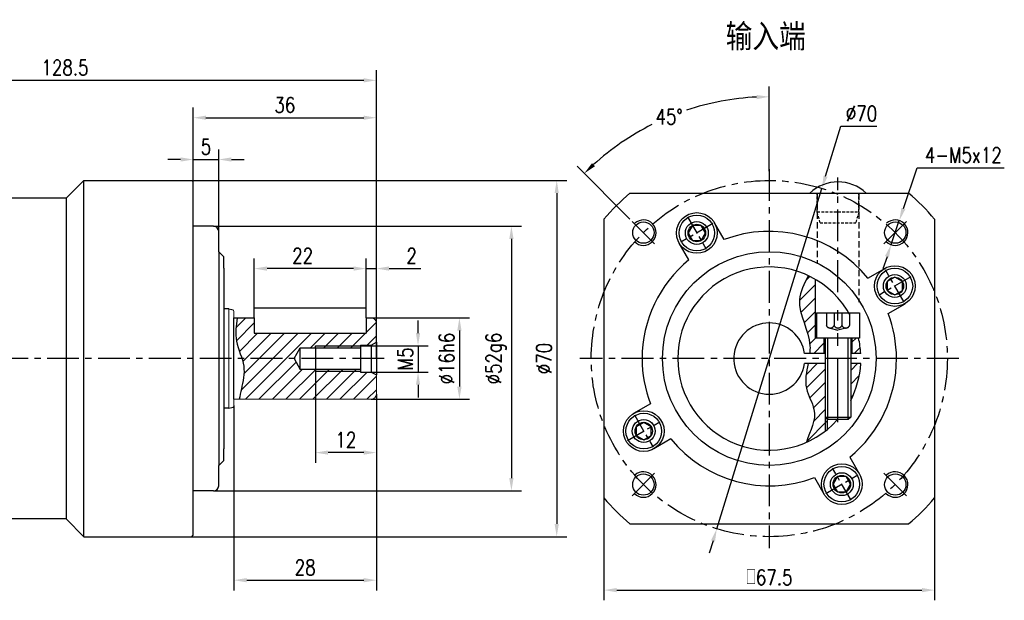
# Model space of a CAD drawing. Header units: inches. Extents: x 22 to 409, y 5 to 279.
# Tile 3 of 3: x 216 to 409, y 165 to 279. Entities that reach past the tile are written whole.
import ezdxf

# ---------------------------------------------------------------- set-up
doc = ezdxf.new("R2010")
doc.units = ezdxf.units.IN
doc.header["$LTSCALE"] = 10
doc.header["$MEASUREMENT"] = 0
doc.linetypes.add('CENTER', pattern=[2, 1.25, -0.25, 0.25, -0.25])
doc.linetypes.add('HIDDEN', pattern=[0.375, 0.25, -0.125])
for name, color, linetype in [('1轮廓实线层', 7, 'Continuous'), ('2细线层', 4, 'Continuous'), ('3中心线层', 1, 'CENTER'), ('4虚线层', 6, 'HIDDEN'), ('5剖面线层', 2, 'Continuous'), ('6文字层', 3, 'Continuous'), ('7标注层', 4, 'Continuous')]:
    doc.layers.add(name, color=color, linetype=linetype)
doc.styles.add('PC_TEXTSTYLE', font='isocp.shx', dxfattribs={"width": 0.8, "bigfont": 'HZFS.SHX'})
doc.styles.add('PC_TEXTSTYLE1', font='isocp.shx', dxfattribs={"bigfont": 'hzfs.shx'})
doc.styles.add('TH_GBDIM', font='romans.shx', dxfattribs={"width": 0.8, "bigfont": 'gbcbig.shx'})
doc.dimstyles.new('直径标注A3', dxfattribs={"dimtxt": 3.5, "dimasz": 3, "dimexe": 2, "dimexo": 0.0625, "dimgap": 1, "dimtad": 1, "dimtih": 1, "dimtoh": 1, "dimdsep": 46, "dimtxsty": 'PC_TEXTSTYLE', "dimsah": 1, "dimcen": 0.09, "dimclrt": 3, "dimadec": 0, "dimazin": 0, "dimtfac": 0.7, "dimtmove": 0, "dimatfit": 0, "dimfxl": 1, "dimtzin": 0, "dimarcsym": 0})
doc.dimstyles.new('线性标注', dxfattribs={"dimtxt": 2.5, "dimasz": 3, "dimexe": 2, "dimexo": 0, "dimgap": 1, "dimtad": 1, "dimdsep": 46, "dimtxsty": 'PC_TEXTSTYLE', "dimsah": 1, "dimcen": 0.09, "dimclrt": 3, "dimadec": 0, "dimazin": 0, "dimtfac": 0.7, "dimtix": 1, "dimtmove": 0, "dimatfit": 0, "dimfxl": 1, "dimtzin": 0, "dimarcsym": 0})
doc.dimstyles.new('角度标注', dxfattribs={"dimtxt": 3.5, "dimasz": 3, "dimexe": 2, "dimexo": 0, "dimgap": 1, "dimtad": 1, "dimtih": 1, "dimtoh": 1, "dimdsep": 46, "dimtxsty": 'PC_TEXTSTYLE', "dimsah": 1, "dimcen": 0.09, "dimclrd": 4, "dimclrt": 3, "dimadec": 0, "dimazin": 0, "dimtfac": 0.7, "dimtmove": 0, "dimatfit": 0, "dimfxl": 1, "dimtzin": 0, "dimarcsym": 0})

# ---------------------------------------------------------------- blocks, each defined once
blk = doc.blocks.new('*D39')
at = {"layer": '7标注层', "color": 0, "lineweight": -2, "transparency": 16777216}
for p, q in [((157.5, 239.4), (157.5, 269.25)), ((286, 212.58), (286, 269.25)), ((160, 267.25), (283.5, 267.25))]:
    blk.add_line(p, q, dxfattribs=at)
at = {"layer": '7标注层', "color": 0, "transparency": 16777216}
for points in [[(160, 267.66), (160, 266.83), (157.5, 267.25)], [(283.5, 267.66), (283.5, 266.83), (286, 267.25)]]:
    blk.add_solid(points, dxfattribs=at)
at = {"layer": 'Defpoints', "color": 0, "transparency": 16777216}
for p in [(286, 267.25), (157.5, 239.4), (286, 212.58)]:
    blk.add_point(p, dxfattribs=at)
at = {"layer": '7标注层', "color": 3, "transparency": 16777216, "insert": (224.79, 269.75), "char_height": 3, "attachment_point": 5, "style": 'TH_GBDIM'}
blk.add_mtext('128.5', dxfattribs=at)
blk = doc.blocks.new('*D52')
at = {"layer": '7标注层', "color": 0, "lineweight": -2, "transparency": 16777216}
for p, q in [((294.19, 217.58), (294.19, 220.08)), ((282.87, 215.08), (296.19, 215.08)), ((294.19, 215.08), (294.19, 209.93)), ((282.87, 209.93), (296.19, 209.93)), ((294.19, 207.43), (294.19, 204.93))]:
    blk.add_line(p, q, dxfattribs=at)
at = {"layer": '7标注层', "color": 0, "transparency": 16777216}
for points in [[(293.77, 217.58), (294.6, 217.58), (294.19, 215.08)], [(293.77, 207.43), (294.6, 207.43), (294.19, 209.93)]]:
    blk.add_solid(points, dxfattribs=at)
at = {"layer": 'Defpoints', "color": 0, "transparency": 16777216}
for p in [(282.87, 215.08), (282.87, 209.93), (294.19, 209.93)]:
    blk.add_point(p, dxfattribs=at)
at = {"layer": '7标注层', "color": 3, "transparency": 16777216, "insert": (291.69, 212.5), "char_height": 3, "attachment_point": 5, "rotation": 90, "style": 'TH_GBDIM'}
blk.add_mtext('{M5}{}{}', dxfattribs=at)
blk = doc.blocks.new('*D53')
at = {"layer": '7标注层', "color": 0, "lineweight": -2, "transparency": 16777216}
for p, q in [((285.07, 220.57), (304.32, 220.57)), ((302.32, 218.07), (302.32, 207.08)), ((285, 204.58), (304.32, 204.58))]:
    blk.add_line(p, q, dxfattribs=at)
at = {"layer": '7标注层', "color": 0, "transparency": 16777216}
for points in [[(301.9, 218.07), (302.74, 218.07), (302.32, 220.57)], [(301.9, 207.08), (302.74, 207.08), (302.32, 204.58)]]:
    blk.add_solid(points, dxfattribs=at)
at = {"layer": 'Defpoints', "color": 0, "transparency": 16777216}
for p in [(285.07, 220.57), (285, 204.58), (302.32, 204.58)]:
    blk.add_point(p, dxfattribs=at)
at = {"layer": '7标注层', "color": 3, "transparency": 16777216, "insert": (299.82, 212.58), "char_height": 3, "attachment_point": 5, "rotation": 90, "style": 'TH_GBDIM'}
blk.add_mtext('{%%c16h6}{}{}', dxfattribs=at)
blk = doc.blocks.new('*D54')
at = {"layer": '7标注层', "color": 0, "lineweight": -2, "transparency": 16777216}
for p, q in [((254.01, 238.58), (314.54, 238.58)), ((312.54, 236.08), (312.54, 189.08)), ((254, 186.58), (314.54, 186.58))]:
    blk.add_line(p, q, dxfattribs=at)
at = {"layer": '7标注层', "color": 0, "transparency": 16777216}
for points in [[(312.12, 236.08), (312.96, 236.08), (312.54, 238.58)], [(312.12, 189.08), (312.96, 189.08), (312.54, 186.58)]]:
    blk.add_solid(points, dxfattribs=at)
at = {"layer": 'Defpoints', "color": 0, "transparency": 16777216}
for p in [(254.01, 238.58), (254, 186.58), (312.54, 186.58)]:
    blk.add_point(p, dxfattribs=at)
at = {"layer": '7标注层', "color": 3, "transparency": 16777216, "insert": (309.54, 212.58), "char_height": 3, "attachment_point": 5, "rotation": 90, "style": 'TH_GBDIM'}
blk.add_mtext('{%%c52}{}{g6}', dxfattribs=at)
blk = doc.blocks.new('*D55')
at = {"layer": '7标注层', "color": 0, "lineweight": -2, "transparency": 16777216}
for p, q in [((284, 222.58), (284, 232.26)), ((286, 219.58), (286, 232.26)), ((281.5, 230.26), (279, 230.26)), ((284, 230.26), (286, 230.26)), ((288.5, 230.26), (294.73, 230.26))]:
    blk.add_line(p, q, dxfattribs=at)
at = {"layer": '7标注层', "color": 0, "transparency": 16777216}
for points in [[(281.5, 230.68), (281.5, 229.84), (284, 230.26)], [(288.5, 230.68), (288.5, 229.84), (286, 230.26)]]:
    blk.add_solid(points, dxfattribs=at)
at = {"layer": 'Defpoints', "color": 0, "transparency": 16777216}
for p in [(286, 230.26), (284, 222.58), (286, 219.58)]:
    blk.add_point(p, dxfattribs=at)
at = {"layer": '7标注层', "color": 3, "transparency": 16777216, "insert": (292.93, 232.76), "char_height": 3, "attachment_point": 5, "style": 'TH_GBDIM'}
blk.add_mtext('2', dxfattribs=at)
blk = doc.blocks.new('*D56')
at = {"layer": '7标注层', "color": 0, "lineweight": -2, "transparency": 16777216}
for p, q in [((262, 221.58), (262, 232.26)), ((284, 222.58), (284, 232.26)), ((281.5, 230.26), (264.5, 230.26))]:
    blk.add_line(p, q, dxfattribs=at)
at = {"layer": '7标注层', "color": 0, "transparency": 16777216}
for points in [[(264.5, 230.68), (264.5, 229.84), (262, 230.26)], [(281.5, 230.68), (281.5, 229.84), (284, 230.26)]]:
    blk.add_solid(points, dxfattribs=at)
at = {"layer": 'Defpoints', "color": 0, "transparency": 16777216}
for p in [(262, 230.26), (262, 221.58), (284, 222.58)]:
    blk.add_point(p, dxfattribs=at)
at = {"layer": '7标注层', "color": 3, "transparency": 16777216, "insert": (271.5, 232.76), "char_height": 3, "attachment_point": 5, "style": 'TH_GBDIM'}
blk.add_mtext('22', dxfattribs=at)
blk = doc.blocks.new('*D57')
at = {"layer": '7标注层', "color": 0, "lineweight": -2, "transparency": 16777216}
for p, q in [((274, 210.08), (274, 192.1)), ((286, 205.58), (286, 192.1)), ((283.5, 194.1), (276.5, 194.1))]:
    blk.add_line(p, q, dxfattribs=at)
at = {"layer": '7标注层', "color": 0, "transparency": 16777216}
for points in [[(276.5, 194.52), (276.5, 193.69), (274, 194.1)], [(283.5, 194.52), (283.5, 193.69), (286, 194.1)]]:
    blk.add_solid(points, dxfattribs=at)
at = {"layer": 'Defpoints', "color": 0, "transparency": 16777216}
for p in [(274, 210.08), (286, 205.58), (274, 194.1)]:
    blk.add_point(p, dxfattribs=at)
at = {"layer": '7标注层', "color": 3, "transparency": 16777216, "insert": (280, 196.6), "char_height": 3, "attachment_point": 5, "style": 'TH_GBDIM'}
blk.add_mtext('12', dxfattribs=at)
blk = doc.blocks.new('*D58')
at = {"layer": '7标注层', "color": 0, "lineweight": -2, "transparency": 16777216}
for p, q in [((250, 242.18), (250, 253.69)), ((255, 235.58), (255, 253.69)), ((247.5, 251.69), (245, 251.69)), ((250, 251.69), (255, 251.69)), ((257.5, 251.69), (260, 251.69))]:
    blk.add_line(p, q, dxfattribs=at)
at = {"layer": '7标注层', "color": 0, "transparency": 16777216}
for points in [[(247.5, 252.11), (247.5, 251.28), (250, 251.69)], [(257.5, 252.11), (257.5, 251.28), (255, 251.69)]]:
    blk.add_solid(points, dxfattribs=at)
at = {"layer": 'Defpoints', "color": 0, "transparency": 16777216}
for p in [(255, 251.69), (250, 242.18), (255, 235.58)]:
    blk.add_point(p, dxfattribs=at)
at = {"layer": '7标注层', "color": 3, "transparency": 16777216, "insert": (252.5, 254.19), "char_height": 3, "attachment_point": 5, "style": 'TH_GBDIM'}
blk.add_mtext('5', dxfattribs=at)
blk = doc.blocks.new('*D59')
at = {"layer": '7标注层', "color": 0, "lineweight": -2, "transparency": 16777216}
for p, q in [((258, 203.33), (258, 167.03)), ((286, 200.95), (286, 167.03)), ((260.5, 169.03), (283.5, 169.03))]:
    blk.add_line(p, q, dxfattribs=at)
at = {"layer": '7标注层', "color": 0, "transparency": 16777216}
for points in [[(260.5, 169.45), (260.5, 168.61), (258, 169.03)], [(283.5, 169.45), (283.5, 168.61), (286, 169.03)]]:
    blk.add_solid(points, dxfattribs=at)
at = {"layer": 'Defpoints', "color": 0, "transparency": 16777216}
for p in [(258, 203.33), (286, 200.95), (286, 169.03)]:
    blk.add_point(p, dxfattribs=at)
at = {"layer": '7标注层', "color": 3, "transparency": 16777216, "insert": (272, 171.53), "char_height": 3, "attachment_point": 5, "style": 'TH_GBDIM'}
blk.add_mtext('28', dxfattribs=at)
blk = doc.blocks.new('*D60')
at = {"layer": '7标注层', "color": 0, "lineweight": -2, "transparency": 16777216}
for p, q in [((249.7, 247.58), (323.45, 247.58)), ((321.45, 245.08), (321.45, 180.08)), ((249.7, 177.58), (323.45, 177.58))]:
    blk.add_line(p, q, dxfattribs=at)
at = {"layer": '7标注层', "color": 0, "transparency": 16777216}
for points in [[(321.03, 245.08), (321.86, 245.08), (321.45, 247.58)], [(321.03, 180.08), (321.86, 180.08), (321.45, 177.58)]]:
    blk.add_solid(points, dxfattribs=at)
at = {"layer": 'Defpoints', "color": 0, "transparency": 16777216}
for p in [(249.7, 247.58), (249.7, 177.58), (321.45, 177.58)]:
    blk.add_point(p, dxfattribs=at)
at = {"layer": '7标注层', "color": 3, "transparency": 16777216, "insert": (318.95, 212.58), "char_height": 3, "attachment_point": 5, "rotation": 90, "style": 'TH_GBDIM'}
blk.add_mtext('%%C70', dxfattribs=at)
blk = doc.blocks.new('*D61')
at = {"layer": '7标注层', "color": 0, "lineweight": -2, "transparency": 16777216}
for p, q in [((250, 247.28), (250, 261.9)), ((286, 219.11), (286, 261.9)), ((252.5, 259.9), (283.5, 259.9))]:
    blk.add_line(p, q, dxfattribs=at)
at = {"layer": '7标注层', "color": 0, "transparency": 16777216}
for points in [[(252.5, 260.32), (252.5, 259.49), (250, 259.9)], [(283.5, 260.32), (283.5, 259.49), (286, 259.9)]]:
    blk.add_solid(points, dxfattribs=at)
at = {"layer": 'Defpoints', "color": 0, "transparency": 16777216}
for p in [(286, 259.9), (250, 247.28), (286, 219.11)]:
    blk.add_point(p, dxfattribs=at)
at = {"layer": '7标注层', "color": 3, "transparency": 16777216, "insert": (268, 262.4), "char_height": 3, "attachment_point": 5, "style": 'TH_GBDIM'}
blk.add_mtext('36', dxfattribs=at)
blk = doc.blocks.new('*D63')
at = {"layer": '7标注层', "color": 0, "lineweight": -2, "transparency": 16777216}
for p, q in [((374.3, 248.41), (377.33, 258.21)), ((377.33, 258.21), (384.39, 258.21)), ((352.91, 179.14), (373.57, 246.02)), ((352.17, 176.75), (351.43, 174.36))]:
    blk.add_line(p, q, dxfattribs=at)
at = {"layer": '7标注层', "color": 0, "transparency": 16777216}
for points in [[(373.91, 248.53), (374.7, 248.28), (373.57, 246.02)], [(351.77, 176.87), (352.57, 176.62), (352.91, 179.14)]]:
    blk.add_solid(points, dxfattribs=at)
at = {"layer": 'Defpoints', "color": 0, "transparency": 16777216}
for p in [(373.57, 246.02), (352.91, 179.14)]:
    blk.add_point(p, dxfattribs=at)
at = {"layer": '7标注层', "color": 3, "transparency": 16777216, "insert": (381.36, 260.71), "char_height": 3, "attachment_point": 5, "style": 'TH_GBDIM'}
blk.add_mtext('∅70', dxfattribs=at)
blk = doc.blocks.new('GB／T70.1M5M16')
at = {"layer": '1轮廓实线层'}
for p, q in [((0, -4.25), (0, 4.25)), ((0, 4.25), (5, 4.25)), ((5, 4.25), (5, -4.25)), ((5, 2.5), (20.5, 2.5)), ((20.5, 2.5), (21, 2)), ((20.5, -2.5), (20.5, 2.5)), ((21, 2), (21, -2)), ((5, -2.5), (20.5, -2.5)), ((20.5, -2.5), (21, -2)), ((0, -4.25), (5, -4.25))]:
    blk.add_line(p, q, dxfattribs=at)
at = {"layer": '2细线层'}
for p, q in [((21, 2), (5, 2)), ((21, -2), (5, -2))]:
    blk.add_line(p, q, dxfattribs=at)
at = {"layer": '3中心线层'}
blk.add_line((21.5, 0), (-0.5, 0), dxfattribs=at)
at = {"layer": '4虚线层'}
for p, q in [((0, 2.29), (2.5, 2.29)), ((0, 0.76), (2.5, 0.76)), ((3, 1.53), (3.45, 0)), ((3, -1.53), (3.45, 0)), ((0, -0.76), (2.5, -0.76)), ((0, -2.29), (2.5, -2.29))]:
    blk.add_line(p, q, dxfattribs=at)
for centre in [(2.17, 1.53), (2.17, 0), (2.17, -1.53)]:
    blk.add_arc(centre, 0.833, 293.5487, 66.4513, dxfattribs=at)
blk = doc.blocks.new('*D64')
at = {"layer": '7标注层', "color": 0, "lineweight": -2, "transparency": 16777216}
for p, q in [((395.74, 186.12), (395.74, 165.08)), ((330.74, 185.19), (330.74, 165.08)), ((333.24, 167.08), (393.24, 167.08))]:
    blk.add_line(p, q, dxfattribs=at)
at = {"layer": '7标注层', "color": 0, "transparency": 16777216}
for points in [[(333.24, 167.5), (333.24, 166.66), (330.74, 167.08)], [(393.24, 167.5), (393.24, 166.66), (395.74, 167.08)]]:
    blk.add_solid(points, dxfattribs=at)
at = {"layer": 'Defpoints', "color": 0, "transparency": 16777216}
for p in [(395.74, 186.12), (330.74, 185.19), (395.74, 167.08)]:
    blk.add_point(p, dxfattribs=at)
at = {"layer": '7标注层', "color": 3, "transparency": 16777216, "insert": (363.24, 169.58), "char_height": 3, "attachment_point": 5, "style": 'TH_GBDIM'}
blk.add_mtext('{□}67.5', dxfattribs=at)
blk = doc.blocks.new('*D65')
at = {"layer": '7标注层', "color": 0, "lineweight": -2, "transparency": 16777216}
for p, q in [((363.24, 249.39), (363.24, 266.02)), ((335.84, 239.98), (325.45, 250.37))]:
    blk.add_line(p, q, dxfattribs=at)
at = {"layer": '7标注层', "color": 4, "lineweight": -2, "transparency": 16777216}
for start, end in [(92.7849, 108.4566), (116.6655, 132.2151)]:
    blk.add_arc((363.24, 212.58), 51.44, start, end, dxfattribs=at)
at = {"layer": '7标注层', "color": 4, "transparency": 16777216}
for points in [[(360.73, 264.37), (360.75, 263.54), (363.24, 264.02)], [(328.96, 250.37), (328.39, 250.98), (326.86, 248.95)]]:
    blk.add_solid(points, dxfattribs=at)
at = {"layer": 'Defpoints', "color": 0, "transparency": 16777216}
for p in [(349.92, 262.26), (363.24, 249.39), (335.84, 239.98), (391.52, 184.29), (363.24, 175.87)]:
    blk.add_point(p, dxfattribs=at)
at = {"layer": '7标注层', "color": 3, "transparency": 16777216, "insert": (343.55, 260.1), "char_height": 3, "attachment_point": 5, "style": 'TH_GBDIM'}
blk.add_mtext('45°', dxfattribs=at)
blk = doc.blocks.new('GB／T70.1M4R6')
at = {"layer": '1轮廓实线层'}
for p, q in [((0, 1.72), (-1.49, 0.86)), ((-1.49, 0.86), (-1.49, -0.86)), ((1.49, 0.86), (0, 1.72)), ((1.49, -0.86), (1.49, 0.86)), ((-1.49, -0.86), (0, -1.72)), ((0, -1.72), (1.49, -0.86))]:
    blk.add_line(p, q, dxfattribs=at)
for radius in [3.5, 1.72]:
    blk.add_circle((0, 0), radius, dxfattribs=at)
at = {"layer": '3中心线层', "ltscale": 0.3}
for p, q in [((0, 3.66), (0, -3.66)), ((3.66, 0), (-3.66, 0))]:
    blk.add_line(p, q, dxfattribs=at)
blk = doc.blocks.new('*D66')
at = {"layer": '7标注层', "color": 0, "lineweight": -2, "transparency": 16777216}
for p, q in [((389.6, 242.06), (392.32, 250.07)), ((392.32, 250.07), (409.43, 250.07)), ((387.18, 234.96), (388.79, 239.69)), ((386.38, 232.59), (385.57, 230.23))]:
    blk.add_line(p, q, dxfattribs=at)
at = {"layer": '7标注层', "color": 0, "transparency": 16777216}
for points in [[(389.2, 242.19), (389.99, 241.93), (388.79, 239.69)], [(385.98, 232.73), (386.77, 232.46), (387.18, 234.96)]]:
    blk.add_solid(points, dxfattribs=at)
at = {"layer": 'Defpoints', "color": 0, "transparency": 16777216}
for p in [(388.79, 239.69), (387.18, 234.96)]:
    blk.add_point(p, dxfattribs=at)
at = {"layer": '7标注层', "color": 3, "transparency": 16777216, "insert": (401.38, 252.57), "char_height": 3, "attachment_point": 5, "style": 'TH_GBDIM'}
blk.add_mtext('4-M5x12', dxfattribs=at)
blk = doc.blocks.new('卡扣11.2')
at = {"layer": '1轮廓实线层'}
blk.add_line((628.67, 284.14), (643.87, 284.14), dxfattribs=at)
blk.add_arc((636.27, 276.14), 11.03, 46.4688, 133.5312, dxfattribs=at)
at = {"layer": '4虚线层', "ltscale": 0.3}
for p, q in [((630.67, 279.14), (630.67, 284.14)), ((641.87, 279.14), (641.87, 284.14)), ((631.47, 276.14), (630.67, 279.14)), ((630.67, 279.14), (641.87, 279.14)), ((641.87, 279.14), (641.06, 276.14)), ((631.47, 276.14), (641.06, 276.14))]:
    blk.add_line(p, q, dxfattribs=at)

msp = doc.modelspace()

# ---------------------------------------------------------------- hatches: boundary and pattern name
at = {"layer": '5剖面线层'}
h = msp.add_hatch(dxfattribs=at)
h.set_pattern_fill('ANSI31', color=2, scale=15)
h.set_pattern_definition([(45, (8.2988, 30.1976), (-1.325825, 1.325825), [])])
edge = h.paths.add_edge_path()
edge.add_arc((363.238, 212.578), 18, 60, 64.78532)
edge.add_spline(control_points=[(370.906, 228.863), (370.101, 227.295), (367.815, 222.839), (371.407, 217.692), (371.231, 214.083), (371.176, 213.578)], knot_values=[0, 0, 0, 0, 5.0338835, 14.3075989, 15.8155282, 15.8155282, 15.8155282, 15.8155282], degree=3, periodic=0)
edge.add_line((371.176, 213.578), (373.988, 213.578))
edge.add_line((373.988, 213.578), (373.988, 216.578))
edge.add_line((373.988, 216.578), (372.488, 216.578))
edge.add_line((372.488, 216.578), (372.238, 216.578))
edge.add_line((372.238, 216.578), (372.238, 228.166))
edge = h.paths.add_edge_path()
edge.add_line((374.238, 211.578), (370.849, 211.578))
edge.add_spline(control_points=[(370.849, 211.578), (370.532, 209.941), (369.877, 206.835), (373.23, 201.588), (371.254, 198.513), (370.533, 196.122)], knot_values=[17.80363, 17.80363, 17.80363, 17.80363, 22.6894076, 27.1277379, 34.5605338, 34.5605338, 34.5605338, 34.5605338], degree=3, periodic=0)
edge.add_arc((363.238, 212.578), 18, 293.91013, 307.66989)
edge.add_line((374.238, 198.33), (374.238, 211.578))
h.paths.add_polyline_path([(381.21, 211.578), (379.238, 211.578), (379.238, 204.332, 0.1054629)])
h.paths.add_polyline_path([(380.788, 216.578), (379.488, 216.578), (379.488, 213.578), (381.21, 213.578, 0.0421522)])
h.paths.add_polyline_path([(374.638, 200.678), (374.238, 201.078), (374.238, 198.33, 0.0070975), (374.638, 198.648)])
h = msp.add_hatch(dxfattribs=at)
h.set_pattern_fill('ANSI31', color=2, scale=15)
h.paths.add_polyline_path([(282.874, 210.453), (274.046, 210.453), (274.046, 210.078), (282.874, 210.078)], flags=17)
h.paths.add_polyline_path([(282.874, 215.078), (274.046, 215.078), (274.046, 214.703), (282.874, 214.703)], flags=17)
edge = h.paths.add_edge_path()
edge.add_spline(control_points=[(258.623, 220.578), (258.578, 220.235), (258.533, 219.892), (258.492, 219.55)], knot_values=[0, 0, 0, 0, 1.0160659, 1.0160659, 1.0160659, 1.0160659], degree=3, periodic=0)
edge.add_spline(control_points=[(258.492, 219.55), (258.432, 219.037), (258.384, 218.526), (258.364, 218.017)], knot_values=[1.0160659, 1.0160659, 1.0160659, 1.0160659, 2.5401647, 2.5401647, 2.5401647, 2.5401647], degree=3, periodic=0)
edge.add_spline(control_points=[(258.364, 218.017), (258.358, 217.846), (258.355, 217.674), (258.356, 217.503)], knot_values=[2.5401647, 2.5401647, 2.5401647, 2.5401647, 3.0553505, 3.0553505, 3.0553505, 3.0553505], degree=3, periodic=0)
edge.add_spline(control_points=[(258.356, 217.503), (258.357, 217.337), (258.361, 217.171), (258.37, 217.006)], knot_values=[3.0553505, 3.0553505, 3.0553505, 3.0553505, 3.5562305, 3.5562305, 3.5562305, 3.5562305], degree=3, periodic=0)
edge.add_spline(control_points=[(258.37, 217.006), (258.38, 216.835), (258.394, 216.665), (258.414, 216.496)], knot_values=[3.5562305, 3.5562305, 3.5562305, 3.5562305, 4.0738002, 4.0738002, 4.0738002, 4.0738002], degree=3, periodic=0)
edge.add_spline(control_points=[(258.414, 216.496), (258.432, 216.334), (258.456, 216.172), (258.486, 216.01), (258.486, 216.008)], knot_values=[4.0738002, 4.0738002, 4.0738002, 4.0738002, 4.566987, 4.5720256, 4.5720256, 4.5720256, 4.5720256], degree=3, periodic=0)
edge.add_spline(control_points=[(258.486, 216.008), (258.515, 215.847), (258.55, 215.686), (258.59, 215.526)], knot_values=[4.5720256, 4.5720256, 4.5720256, 4.5720256, 5.0683892, 5.0683892, 5.0683892, 5.0683892], degree=3, periodic=0)
edge.add_spline(control_points=[(258.59, 215.526), (258.631, 215.358), (258.677, 215.191), (258.727, 215.024)], knot_values=[5.0683892, 5.0683892, 5.0683892, 5.0683892, 5.5884472, 5.5884472, 5.5884472, 5.5884472], degree=3, periodic=0)
edge.add_spline(control_points=[(258.727, 215.024), (258.774, 214.866), (258.825, 214.708), (258.877, 214.55)], knot_values=[5.5884472, 5.5884472, 5.5884472, 5.5884472, 6.0820673, 6.0820673, 6.0820673, 6.0820673], degree=3, periodic=0)
edge.add_spline(control_points=[(258.877, 214.55), (258.987, 214.221), (259.105, 213.893), (259.223, 213.565)], knot_values=[6.0820673, 6.0820673, 6.0820673, 6.0820673, 7.1132391, 7.1132391, 7.1132391, 7.1132391], degree=3, periodic=0)
edge.add_spline(control_points=[(259.223, 213.565), (259.336, 213.248), (259.448, 212.932), (259.55, 212.614)], knot_values=[7.1132391, 7.1132391, 7.1132391, 7.1132391, 8.1094227, 8.1094227, 8.1094227, 8.1094227], degree=3, periodic=0)
edge.add_line((259.562, 212.578), (269.819, 212.578))
edge.add_line((269.819, 212.578), (271.046, 214.703))
edge.add_line((271.046, 214.703), (274.046, 214.703))
edge.add_line((274.046, 214.703), (274.046, 215.078))
edge.add_line((274.046, 215.078), (282.874, 215.078))
edge.add_line((282.874, 215.078), (282.874, 215.228))
edge.add_line((282.874, 215.228), (284.999, 215.228))
edge.add_line((284.999, 215.228), (285.999, 215.805))
edge.add_line((285.999, 215.805), (285.999, 219.578))
edge.add_arc((284.999, 219.578), 1, 0, 90)
edge.add_line((284.999, 220.578), (283.999, 220.578))
edge.add_line((283.999, 220.578), (283.999, 217.578))
edge.add_line((283.999, 217.578), (261.999, 217.578))
edge.add_line((261.999, 217.578), (261.999, 220.578))
edge.add_line((261.999, 220.578), (258.623, 220.578))
edge = h.paths.add_edge_path()
edge.add_spline(control_points=[(259.561, 212.578), (259.611, 212.423), (259.657, 212.267), (259.7, 212.112)], knot_values=[8.1476014, 8.1476014, 8.1476014, 8.1476014, 8.63422, 8.63422, 8.63422, 8.63422], degree=3, periodic=0)
edge.add_spline(control_points=[(259.7, 212.112), (259.789, 211.788), (259.863, 211.463), (259.91, 211.136)], knot_values=[8.63422, 8.63422, 8.63422, 8.63422, 9.6454034, 9.6454034, 9.6454034, 9.6454034], degree=3, periodic=0)
edge.add_spline(control_points=[(259.91, 211.136), (259.914, 211.109), (259.937, 210.95), (259.952, 210.79), (259.962, 210.657)], knot_values=[9.6454034, 9.6454034, 9.6454034, 9.6454034, 9.7288556, 10.1367782, 10.1367782, 10.1367782, 10.1367782], degree=3, periodic=0)
edge.add_spline(control_points=[(259.962, 210.657), (259.974, 210.488), (259.979, 210.317), (259.979, 210.147)], knot_values=[10.1367782, 10.1367782, 10.1367782, 10.1367782, 10.656725, 10.656725, 10.656725, 10.656725], degree=3, periodic=0)
edge.add_spline(control_points=[(259.979, 210.147), (259.979, 209.985), (259.974, 209.822), (259.965, 209.659)], knot_values=[10.656725, 10.656725, 10.656725, 10.656725, 11.1504566, 11.1504566, 11.1504566, 11.1504566], degree=3, periodic=0)
edge.add_spline(control_points=[(259.965, 209.659), (259.955, 209.488), (259.94, 209.317), (259.922, 209.145)], knot_values=[11.1504566, 11.1504566, 11.1504566, 11.1504566, 11.6680177, 11.6680177, 11.6680177, 11.6680177], degree=3, periodic=0)
edge.add_spline(control_points=[(259.922, 209.145), (259.832, 208.307), (259.648, 207.46), (259.462, 206.612)], knot_values=[11.6680177, 11.6680177, 11.6680177, 11.6680177, 14.1960387, 14.1960387, 14.1960387, 14.1960387], degree=3, periodic=0)
edge.add_spline(control_points=[(259.462, 206.612), (259.46, 206.601), (259.457, 206.589), (259.455, 206.578), (259.309, 205.911), (259.163, 205.244), (259.017, 204.578)], knot_values=[14.1960387, 14.1960387, 14.1960387, 14.1960387, 14.2302945, 14.2302945, 14.2302945, 16.218845, 16.218845, 16.218845, 16.218845], degree=3, periodic=0)
edge.add_line((259.017, 204.578), (284.999, 204.578))
edge.add_arc((284.999, 205.578), 1, 270, 360)
edge.add_line((285.999, 205.578), (285.999, 209.35))
edge.add_line((285.999, 209.35), (284.999, 209.928))
edge.add_line((284.999, 209.928), (282.874, 209.928))
edge.add_line((282.874, 209.928), (282.874, 210.078))
edge.add_line((282.874, 210.078), (274.046, 210.078))
edge.add_line((274.046, 210.078), (274.046, 210.453))
edge.add_line((274.046, 210.453), (271.046, 210.453))
edge.add_line((271.046, 210.453), (269.819, 212.578))
edge.add_line((269.819, 212.578), (259.561, 212.578))

# ---------------------------------------------------------------- linework, layer by layer
for p, q in [((372.238, 228.166), (372.238, 216.578)), ((257.999, 220.578), (261.999, 220.578)), ((380.788, 216.578), (372.238, 216.578)), ((373.988, 216.578), (373.988, 213.578)), ((379.488, 216.578), (379.488, 213.578)), ((374.238, 213.578), (370.166, 213.578)), ((381.21, 213.578), (379.238, 213.578)), ((374.238, 211.578), (370.166, 211.578)), ((381.21, 211.578), (379.238, 211.578)), ((374.638, 200.678), (374.638, 198.648))]:
    msp.add_line(p, q)
at = {"color": 7, "linetype": 'Continuous', "lineweight": 15}
for p, q in [((256.999, 212.578), (256.999, 222.328)), ((257.999, 220.078), (257.999, 221.732)), ((285.999, 219.578), (285.999, 205.578)), ((256.999, 202.828), (256.999, 212.578)), ((257.999, 203.424), (257.999, 205.078)), ((257.999, 204.578), (284.999, 204.578))]:
    msp.add_line(p, q, dxfattribs=at)
for centre in [(338.489, 237.326), (387.986, 237.326), (338.489, 187.829), (387.986, 187.829)]:
    msp.add_circle(centre, 2.1)
for start, end in [(41.40962, 180), (28.69092, 41.40962), (3.18474, 12.83959), (180, 318.18969), (332.73396, 356.81526)]:
    msp.add_arc((363.238, 212.578), 18, start, end)
for centre, start, end in [((284.999, 219.578), 0, 90), ((284.999, 205.578), 270, 0)]:
    msp.add_arc(centre, 1, start, end, dxfattribs=at)
at = {"layer": '1轮廓实线层'}
for p, q in [((228.499, 247.578), (224.999, 244.078)), ((228.499, 247.578), (249.699, 247.578)), ((228.499, 177.578), (228.499, 247.578)), ((249.699, 247.578), (249.999, 247.278)), ((249.999, 238.578), (249.999, 247.278)), ((224.999, 244.078), (211.999, 244.078)), ((224.999, 244.078), (224.999, 181.078)), ((335.852, 245.078), (390.624, 245.078)), ((253.999, 238.578), (249.999, 238.578)), ((249.999, 186.578), (249.999, 238.578)), ((330.738, 239.964), (330.738, 185.192)), ((354.363, 235.949), (352.452, 239.259)), ((395.738, 239.964), (395.738, 185.192)), ((254.999, 233.578), (254.999, 237.578)), ((347.435, 231.949), (345.524, 235.259)), ((255.999, 232.578), (254.999, 233.578)), ((254.999, 233.578), (254.999, 191.578)), ((255.999, 230.346), (255.999, 232.578)), ((255.999, 230.346), (255.999, 194.81)), ((382.609, 228.381), (385.919, 230.292)), ((386.609, 221.453), (389.919, 223.364)), ((386.609, 221.453), (389.919, 223.364)), ((256.999, 222.328), (255.999, 222.328)), ((256.999, 222.328), (257.586, 222.224)), ((261.999, 222.578), (283.999, 222.578)), ((261.999, 220.578), (261.999, 222.578)), ((283.999, 220.578), (283.999, 222.578)), ((257.999, 204.578), (257.999, 220.578)), ((261.999, 220.578), (261.999, 217.578)), ((283.999, 220.578), (284.999, 220.578)), ((283.999, 220.578), (283.999, 217.578)), ((261.999, 217.578), (283.999, 217.578)), ((274.046, 214.703), (274.046, 215.078)), ((282.874, 215.228), (284.999, 215.228)), ((282.874, 215.228), (282.874, 209.928)), ((284.999, 215.228), (285.999, 215.805)), ((284.999, 215.228), (284.999, 209.928)), ((285.999, 215.805), (285.999, 209.35)), ((269.819, 212.578), (271.046, 214.703)), ((271.046, 210.453), (271.046, 214.703)), ((271.046, 214.703), (282.874, 214.703)), ((269.819, 212.578), (271.046, 210.453)), ((282.874, 210.453), (271.046, 210.453)), ((339.866, 203.703), (336.556, 201.792)), ((256.999, 202.828), (255.999, 202.828)), ((256.999, 202.828), (257.586, 202.931)), ((343.866, 196.775), (340.556, 194.864)), ((255.999, 192.578), (255.999, 194.81)), ((255.999, 192.578), (254.999, 191.578)), ((379.041, 193.206), (380.952, 189.896)), ((254.999, 187.578), (254.999, 191.578)), ((372.113, 189.206), (374.024, 185.896)), ((249.999, 177.878), (249.999, 186.578)), ((253.999, 186.578), (249.999, 186.578)), ((224.999, 181.078), (211.999, 181.078)), ((228.499, 177.578), (224.999, 181.078)), ((335.852, 180.078), (390.624, 180.078)), ((228.499, 177.578), (249.699, 177.578)), ((249.699, 177.578), (249.999, 177.878))]:
    msp.add_line(p, q, dxfattribs=at)
at = {"layer": '1轮廓实线层', "extrusion": (0, -1.22465e-16, -1)}
for p, q in [((274.046, 214.703), (274.046, 210.078)), ((282.874, 209.928), (284.999, 209.928)), ((284.999, 209.928), (285.999, 209.35))]:
    msp.add_line(p, q, dxfattribs=at)
at = {"layer": '1轮廓实线层'}
for centre, radius in [((348.988, 237.259), 4), ((348.988, 237.259), 2.25), ((363.238, 212.578), 21), ((387.919, 226.828), 4), ((387.919, 226.828), 2.25), ((338.556, 198.328), 4), ((338.556, 198.328), 2.25), ((377.488, 187.896), 4), ((377.488, 187.896), 2.25)]:
    msp.add_circle(centre, radius, dxfattribs=at)
for centre, radius, start, end in [((363.238, 212.578), 42.5, 130.11917, 139.88083), ((363.238, 212.578), 42.5, 40.11917, 49.88083), ((253.999, 237.578), 1, 0, 90), ((363.238, 212.578), 25, 39.2069, 110.7931), ((363.238, 212.578), 25, 129.2069, 180), ((363.238, 212.578), 25, 360, 20.7931), ((363.238, 212.578), 7, 90, 351.78679), ((363.238, 212.578), 7, 8.21321, 90), ((363.238, 212.578), 25, 180, 200.7931), ((363.238, 212.578), 25, 309.2069, 360), ((363.238, 212.578), 25, 219.2069, 290.7931), ((253.999, 187.578), 1, 270, 0), ((363.238, 212.578), 42.5, 220.11917, 229.88083), ((363.238, 212.578), 42.5, 310.11917, 319.88083)]:
    msp.add_arc(centre, radius, start, end, dxfattribs=at)
at = {"layer": '1轮廓实线层', "lineweight": 15}
for centre, start, end in [((257.499, 221.732), 0, 80), ((257.499, 203.424), 280, 0)]:
    msp.add_arc(centre, 0.5, start, end, dxfattribs=at)
at = {"layer": '2细线层'}
for p, q in [((274.046, 215.078), (282.874, 215.078)), ((374.238, 211.578), (374.238, 198.33)), ((379.238, 211.578), (379.238, 204.332))]:
    msp.add_line(p, q, dxfattribs=at)
at = {"layer": '2细线层', "extrusion": (0, -1.22465e-16, -1)}
msp.add_line((274.046, 210.078), (282.874, 210.078), dxfattribs=at)
at = {"layer": '2细线层'}
for centre in [(338.489, 237.326), (387.986, 237.326), (338.489, 187.829), (387.986, 187.829)]:
    msp.add_arc(centre, 2.5, 225, 132.95329, dxfattribs=at)
for points, knots in [([(370.906, 228.863), (370.101, 227.295), (367.815, 222.839), (371.407, 217.692), (371.231, 214.083), (371.176, 213.578)], [0, 0, 0, 0, 5.0338835, 14.3075989, 15.8155282, 15.8155282, 15.8155282, 15.8155282]), ([(258.623, 220.578), (258.419, 219.038), (257.985, 215.757), (260.494, 211.326), (259.785, 208.087), (259.455, 206.578), (259.309, 205.911), (259.163, 205.244), (259.017, 204.578)], [0, 0, 0, 0, 4.566987, 9.7288556, 14.2302945, 14.2302945, 14.2302945, 16.218845, 16.218845, 16.218845, 16.218845]), ([(370.849, 211.578), (370.532, 209.941), (369.877, 206.835), (373.23, 201.588), (371.254, 198.513), (370.533, 196.122)], [17.80363, 17.80363, 17.80363, 17.80363, 22.6894076, 27.1277379, 34.5605338, 34.5605338, 34.5605338, 34.5605338])]:
    msp.add_open_spline(points, degree=3, knots=knots, dxfattribs=at)
at = {"layer": '3中心线层', "ltscale": 0.5}
for p, q in [((363.238, 249.803), (363.238, 175.353)), ((376.738, 225.646), (376.738, 248.173)), ((336.279, 239.536), (340.699, 235.117)), ((390.196, 239.536), (385.777, 235.117)), ((287.525, 212.578), (121.747, 212.578)), ((400.463, 212.578), (326.013, 212.578)), ((336.279, 185.619), (340.699, 190.039)), ((390.196, 185.619), (385.777, 190.039))]:
    msp.add_line(p, q, dxfattribs=at)
msp.add_circle((363.238, 212.578), 35, dxfattribs=at)
at = {"layer": '4虚线层', "ltscale": 0.5}
for p, q in [((372.641, 245.024), (372.641, 231.402)), ((380.836, 245.02), (380.836, 223.663))]:
    msp.add_line(p, q, dxfattribs=at)

# ---------------------------------------------------------------- block references
at = {"layer": '1轮廓实线层', "xscale": 0.731, "yscale": 0.731, "zscale": 0.731}
msp.add_blockref('卡扣11.2', (-88.374, 37.372), dxfattribs=at)
at = {"layer": '1轮廓实线层'}
for name, p, rotation in [('GB／T70.1M4R6', (348.988, 237.259), 30), ('GB／T70.1M4R6', (387.919, 226.828), 299.9999999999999), ('GB／T70.1M5M16', (376.738, 221.578), 270), ('GB／T70.1M4R6', (338.556, 198.328), 120), ('GB／T70.1M4R6', (377.488, 187.896), 209.9999999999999)]:
    msp.add_blockref(name, p, dxfattribs=dict(at, rotation=rotation))

# ---------------------------------------------------------------- texts
at = {"layer": '6文字层', "color": 7, "insert": (354.66, 278.373), "char_height": 5.25, "width": 35.12652, "attachment_point": 1, "style": 'PC_TEXTSTYLE1'}
msp.add_mtext('{\\C3;输入端}', dxfattribs=at)

# ---------------------------------------------------------------- dimensions: what is measured, and where the dimension line sits
at = {"layer": '7标注层'}
for base, p1, p2, override, picture, middle in [((285.999, 267.248), (157.499, 239.401), (285.999, 212.578), {"dimtxt": 3, "dimasz": 2.5, "dimtxsty": 'TH_GBDIM', "dimadec": 2}, '*D39', (224.787, 267.248)), ((261.999, 230.26), (283.999, 222.578), (261.999, 221.578), {"dimtxt": 3, "dimasz": 2.5, "dimdec": 0, "dimtxsty": 'TH_GBDIM'}, '*D56', (271.499, 230.26)), ((285.999, 230.26), (283.999, 222.578), (285.999, 219.578), {"dimtxt": 3, "dimasz": 2.5, "dimdec": 0, "dimtxsty": 'TH_GBDIM'}, '*D55', (292.932, 230.26))]:
    dim = msp.add_linear_dim(base=base, p1=p1, p2=p2, dimstyle='线性标注', override=override, dxfattribs=at)
    dim.commit()
    dim.dimension.update_dxf_attribs({"geometry": picture, "text_midpoint": middle, "dimtype": 160})
dim = msp.add_angular_dim_2l(base=(349.924, 262.264), line1=((335.837, 239.978), (391.522, 184.293)), line2=((363.238, 249.388), (363.238, 175.866)), dimstyle='角度标注', override={"dimtxt": 3, "dimasz": 2.5, "dimdec": 0, "dimtxsty": 'TH_GBDIM'}, dxfattribs=at)
dim.commit()
dim.dimension.update_dxf_attribs({"geometry": '*D65', "text_midpoint": (343.553, 260.102)})
for base, p1, p2, picture, middle in [((285.999, 259.904), (249.999, 247.278), (285.999, 219.108), '*D61', (267.999, 262.404)), ((254.999, 251.694), (249.999, 242.183), (254.999, 235.578), '*D58', (252.499, 254.194)), ((273.996, 194.104), (285.999, 205.578), (273.996, 210.078), '*D57', (279.997, 196.604)), ((285.999, 169.031), (257.999, 203.328), (285.999, 200.946), '*D59', (271.999, 171.531))]:
    dim = msp.add_linear_dim(base=base, p1=p1, p2=p2, dimstyle='线性标注', override={"dimtxt": 3, "dimasz": 2.5, "dimdec": 0, "dimtxsty": 'TH_GBDIM'}, dxfattribs=at)
    dim.commit()
    dim.dimension.update_dxf_attribs({"geometry": picture, "text_midpoint": middle})
dim = msp.add_diameter_dim_2p(p1=(352.909, 179.136), p2=(373.566, 246.019), dimstyle='直径标注A3', override={"dimtxt": 3, "dimasz": 2.5, "dimtxsty": 'TH_GBDIM', "dimadec": 2}, dxfattribs=at)
dim.commit()
dim.dimension.update_dxf_attribs({"geometry": '*D63', "text_midpoint": (381.359, 258.208), "dimtype": 163})
dim = msp.add_diameter_dim_2p(p1=(387.182, 234.96), p2=(388.791, 239.693), text='4-M5x12', dimstyle='直径标注A3', override={"dimtxt": 3, "dimasz": 2.5, "dimgap": 1, "dimtad": 1, "dimjust": 0, "dimdec": 2, "dimlfac": 1, "dimtxsty": 'TH_GBDIM', "dimse1": 0, "dimse2": 0, "dimsd1": 0, "dimsd2": 0, "dimadec": 2}, dxfattribs=at)
dim.commit()
dim.dimension.update_dxf_attribs({"geometry": '*D66', "text_midpoint": (401.376, 250.069), "dimtype": 163})
for base, p1, p2, text, picture, middle in [((321.445, 177.578), (249.699, 247.578), (249.699, 177.578), '%%C<>', '*D60', (318.945, 212.578)), ((312.539, 186.578), (254.013, 238.578), (253.999, 186.578), '{%%c<>}{}{g6}', '*D54', (309.539, 212.578)), ((302.319, 204.578), (285.075, 220.575), (284.999, 204.578), '{%%c<>h6}{}{}', '*D53', (299.819, 212.576))]:
    dim = msp.add_linear_dim(base=base, p1=p1, p2=p2, angle=90, text=text, dimstyle='线性标注', override={"dimtxt": 3, "dimasz": 2.5, "dimdec": 0, "dimtxsty": 'TH_GBDIM'}, dxfattribs=at)
    dim.commit()
    dim.dimension.update_dxf_attribs({"geometry": picture, "text_midpoint": middle})
dim = msp.add_linear_dim(base=(294.188, 209.928), p1=(282.874, 215.078), p2=(282.874, 209.928), angle=90, text='{M5}{}{}', dimstyle='线性标注', override={"dimtxt": 3, "dimasz": 2.5, "dimdec": 0, "dimtxsty": 'TH_GBDIM'}, dxfattribs=at)
dim.commit()
dim.dimension.update_dxf_attribs({"geometry": '*D52', "text_midpoint": (294.188, 212.503), "dimtype": 160})
dim = msp.add_linear_dim(base=(395.738, 167.08), p1=(330.738, 185.192), p2=(395.738, 186.12), text='{□}67.5', dimstyle='线性标注', override={"dimtxt": 3, "dimasz": 2.5, "dimgap": 1, "dimtad": 1, "dimjust": 0, "dimdec": 2, "dimlfac": 1, "dimtxsty": 'TH_GBDIM', "dimse1": 0, "dimse2": 0, "dimsd1": 0, "dimsd2": 0, "dimadec": 2}, dxfattribs=at)
dim.commit()
dim.dimension.update_dxf_attribs({"geometry": '*D64', "text_midpoint": (363.238, 169.58)})

doc.saveas('drawing.dxf')
